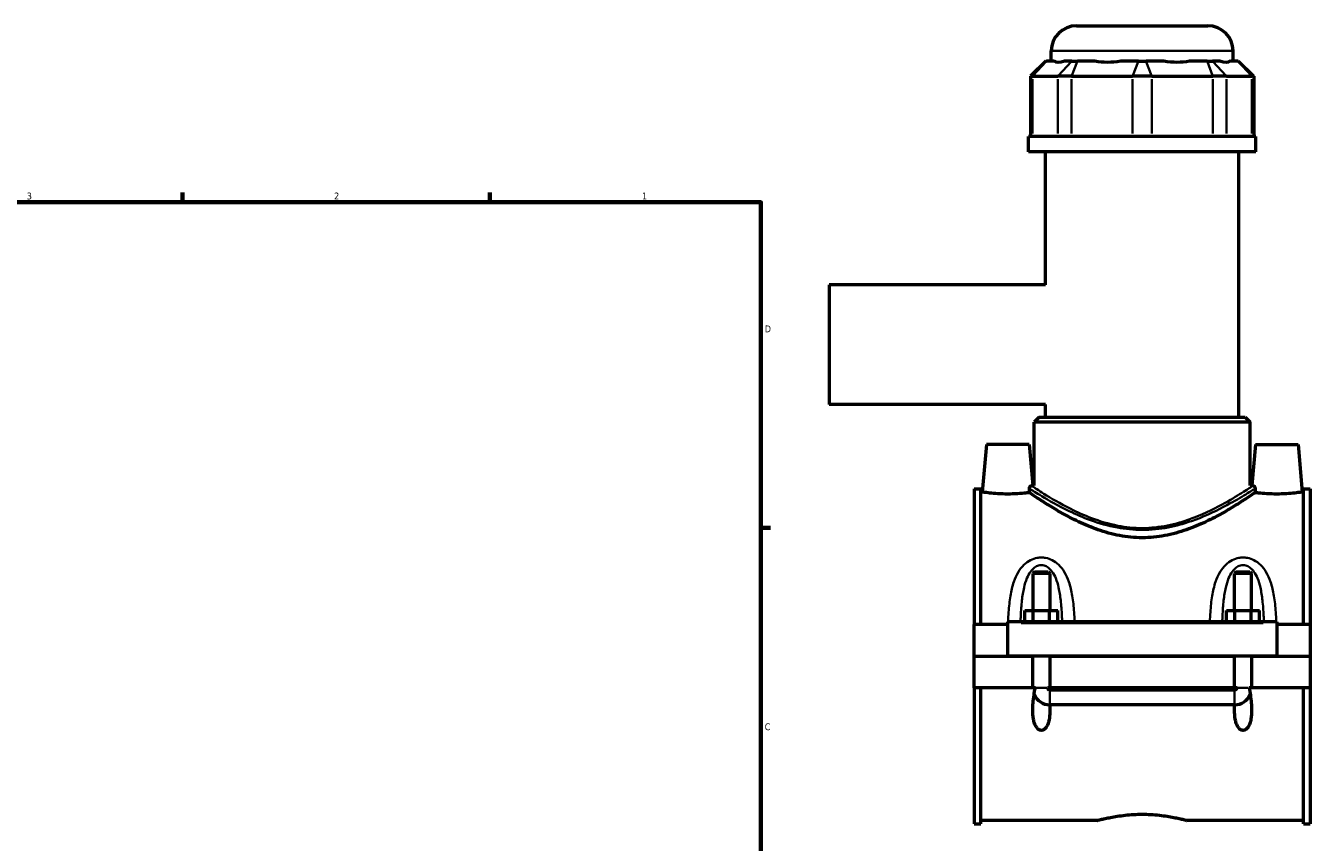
# Model space of a CAD drawing. Header units: inches. Extents: x -1.4 to 48.1, y -1.9 to 47.5.
# Tile 7 of 8: x 23.3 to 41.1, y 12.2 to 23.4. Entities that reach past the tile are written whole.
import ezdxf

# ---------------------------------------------------------------- set-up
doc = ezdxf.new("R2010")
doc.units = ezdxf.units.IN
doc.header["$MEASUREMENT"] = 0
for name, color, linetype, lineweight in [('Border (ANSI)', 7, 'Continuous', 70), ('Visible (ANSI)', 7, 'Continuous', 50), ('Visible Narrow (ANSI)', 7, 'Continuous', 35)]:
    doc.layers.add(name, color=color, linetype=linetype, lineweight=lineweight)
doc.styles.add('Note Text (ANSI)', font='tahoma.ttf')

# ---------------------------------------------------------------- blocks, each defined once
blk = doc.blocks.new('Borders Default Border')
at = {"layer": 'Border (ANSI)'}
for p, q in [((25.5, 21), (25.5, 21.134)), ((29.75, 21), (29.75, 21.134)), ((33.5, 16.5), (33.634, 16.5))]:
    blk.add_line(p, q, dxfattribs=at)
at = {"layer": 'Border (ANSI)', "flags": 128}
blk.add_lwpolyline([(0.5, 1), (0.5, 21), (33.5, 21), (33.5, 1), (0.5, 1)], dxfattribs=at)
at = {"layer": 'Border (ANSI)', "color": 5, "true_color": 0x0000ff, "char_height": 0.0945, "attachment_point": 7, "style": 'Note Text (ANSI)'}
for s, insert in [('3', (23.346, 21.038)), ('2', (27.596, 21.04)), ('1', (31.854, 21.04)), ('D', (33.553, 19.203)), ('C', (33.552, 13.701))]:
    blk.add_mtext(s, dxfattribs=dict(at, insert=insert))

msp = doc.modelspace()

# ---------------------------------------------------------------- linework, layer by layer
at = {"layer": 'Visible (ANSI)'}
for p, q in [((37.865, 23.441), (39.681, 23.441)), ((37.44, 22.953), (37.23, 22.744)), ((37.44, 22.953), (37.45, 22.953)), ((37.551, 22.953), (37.45, 22.953)), ((37.516, 22.953), (37.516, 23.092)), ((37.8, 22.953), (37.699, 22.953)), ((37.8, 22.953), (37.876, 22.953)), ((38.12, 22.953), (37.876, 22.953)), ((38.72, 22.953), (38.476, 22.953)), ((38.72, 22.953), (38.826, 22.953)), ((39.07, 22.953), (38.826, 22.953)), ((39.67, 22.953), (39.426, 22.953)), ((39.67, 22.953), (39.746, 22.953)), ((39.847, 22.953), (39.746, 22.953)), ((40.096, 22.953), (39.994, 22.953)), ((40.03, 22.953), (40.03, 23.092)), ((40.096, 22.953), (40.106, 22.953)), ((40.106, 22.953), (40.316, 22.744)), ((37.257, 22.744), (37.23, 22.744)), ((37.23, 22.744), (37.23, 21.908)), ((37.257, 22.744), (37.606, 22.744)), ((37.795, 22.744), (37.606, 22.744)), ((37.795, 22.744), (38.639, 22.744)), ((38.907, 22.744), (38.639, 22.744)), ((38.907, 22.744), (39.751, 22.744)), ((39.94, 22.744), (39.751, 22.744)), ((39.94, 22.744), (40.289, 22.744)), ((40.316, 22.744), (40.289, 22.744)), ((40.316, 22.744), (40.316, 21.908)), ((40.344, 21.908), (37.202, 21.908)), ((37.202, 21.699), (37.202, 21.908)), ((40.344, 21.699), (40.344, 21.908)), ((40.344, 21.699), (37.202, 21.699)), ((37.437, 19.86), (37.437, 21.699)), ((40.109, 18.029), (40.109, 21.699)), ((34.443, 19.86), (34.443, 18.203)), ((37.437, 19.86), (34.443, 19.86)), ((37.437, 18.203), (34.443, 18.203)), ((37.437, 18.029), (37.437, 18.203)), ((37.35, 18.029), (37.28, 17.96)), ((40.266, 17.96), (37.28, 17.96)), ((37.28, 17.086), (37.28, 17.96)), ((37.35, 18.029), (40.196, 18.029)), ((40.196, 18.029), (40.266, 17.96)), ((40.266, 17.086), (40.266, 17.96)), ((36.618, 17.652), (36.56, 16.995)), ((37.208, 17.652), (36.618, 17.652)), ((37.208, 17.652), (37.258, 17.086)), ((40.338, 17.652), (40.288, 17.086)), ((40.338, 17.652), (40.928, 17.652)), ((40.928, 17.652), (40.986, 16.995)), ((37.258, 17.086), (37.28, 17.086)), ((40.266, 17.086), (40.288, 17.086)), ((36.448, 17.041), (36.448, 15.162)), ((36.448, 17.041), (36.541, 17.041)), ((36.541, 15.162), (36.541, 17.041)), ((36.56, 16.995), (36.541, 16.995)), ((41.005, 16.995), (40.986, 16.995)), ((41.005, 15.162), (41.005, 17.041)), ((41.005, 17.041), (41.098, 17.041)), ((41.098, 17.041), (41.098, 15.162)), ((37.283, 15.891), (37.26, 15.868)), ((37.26, 15.868), (37.26, 15.359)), ((37.496, 15.868), (37.26, 15.868)), ((37.283, 15.891), (37.472, 15.891)), ((37.472, 15.891), (37.496, 15.868)), ((37.496, 15.868), (37.496, 15.359)), ((40.073, 15.891), (40.05, 15.868)), ((40.05, 15.359), (40.05, 15.868)), ((40.286, 15.868), (40.05, 15.868)), ((40.073, 15.891), (40.262, 15.891)), ((40.262, 15.891), (40.286, 15.868)), ((40.286, 15.359), (40.286, 15.868)), ((37.151, 15.201), (37.151, 15.359)), ((37.151, 15.359), (37.264, 15.359)), ((37.264, 15.201), (37.264, 15.359)), ((37.264, 15.359), (37.492, 15.359)), ((37.492, 15.201), (37.492, 15.359)), ((37.492, 15.359), (37.605, 15.359)), ((37.605, 15.201), (37.605, 15.359)), ((39.941, 15.201), (39.941, 15.359)), ((39.941, 15.359), (40.054, 15.359)), ((40.054, 15.201), (40.054, 15.359)), ((40.054, 15.359), (40.282, 15.359)), ((40.282, 15.201), (40.282, 15.359)), ((40.282, 15.359), (40.395, 15.359)), ((40.395, 15.201), (40.395, 15.359)), ((36.913, 15.162), (36.448, 15.162)), ((36.448, 14.727), (36.448, 15.162)), ((36.913, 15.181), (36.913, 15.201)), ((40.633, 15.201), (36.913, 15.201)), ((36.913, 14.727), (36.913, 15.181)), ((40.633, 15.201), (40.633, 15.181)), ((40.633, 15.181), (40.633, 14.727)), ((41.098, 15.162), (40.633, 15.162)), ((41.098, 15.162), (41.098, 14.727)), ((36.448, 14.727), (36.913, 14.727)), ((36.448, 14.289), (36.448, 14.723)), ((37.26, 14.723), (36.448, 14.723)), ((40.633, 14.727), (36.913, 14.727)), ((37.26, 14.727), (37.26, 14.723)), ((37.26, 14.289), (37.26, 14.723)), ((37.496, 14.727), (37.496, 14.723)), ((37.496, 14.723), (37.496, 14.289)), ((40.05, 14.723), (37.496, 14.723)), ((40.05, 14.723), (40.05, 14.727)), ((40.05, 14.289), (40.05, 14.723)), ((40.286, 14.723), (40.286, 14.727)), ((40.286, 14.723), (40.286, 14.289)), ((41.098, 14.723), (40.286, 14.723)), ((40.633, 14.727), (41.098, 14.727)), ((41.098, 14.723), (41.098, 14.289)), ((37.26, 14.289), (36.448, 14.289)), ((36.448, 14.289), (36.448, 12.41)), ((36.541, 12.41), (36.541, 14.289)), ((37.295, 14.289), (37.26, 14.289)), ((37.496, 14.289), (37.461, 14.289)), ((40.05, 14.289), (37.496, 14.289)), ((37.496, 14.26), (40.05, 14.26)), ((40.085, 14.289), (40.05, 14.289)), ((40.286, 14.289), (40.251, 14.289)), ((41.098, 14.289), (40.286, 14.289)), ((41.005, 12.41), (41.005, 14.289)), ((41.098, 14.289), (41.098, 12.41)), ((40.05, 14.055), (37.496, 14.055)), ((38.156, 12.455), (36.541, 12.455)), ((41.005, 12.455), (39.39, 12.455)), ((36.448, 12.41), (36.541, 12.41)), ((41.005, 12.41), (41.098, 12.41))]:
    msp.add_line(p, q, dxfattribs=at)
for centre, radius, start, end in [((37.865, 23.092), 0.349, 90, 180), ((39.681, 23.092), 0.349, 0, 90), ((37.496, 14.289), 0.236, 202.9251, 269.396), ((40.05, 14.289), 0.236, 270.604, 337.0749)]:
    msp.add_arc(centre, radius, start, end, dxfattribs=at)
for major_axis, ratio, start_param, end_param in [((-1.233, -1.233), 0.198912, 0.042463, 0.350237), ((1.045, 1.045), 0.668179, 3.576754, 3.884528), ((-1.045, 1.045), 0.668179, 2.398657, 2.706431), ((-1.233, 1.233), 0.198912, 2.791356, 3.09913)]:
    msp.add_ellipse((38.773, 24.196), major_axis=major_axis, ratio=ratio, start_param=start_param, end_param=end_param, dxfattribs=at)
for points, knots in [([(37.212, 17.044), (37.212, 17.047), (37.212, 17.05), (37.213, 17.057), (37.214, 17.06), (37.217, 17.067), (37.22, 17.071), (37.228, 17.079), (37.234, 17.083), (37.24, 17.083)], [0, 0, 0, 0, 0.0233013, 0.0233013, 0.0549925, 0.0549925, 0.099871, 0.099871, 0.1769512, 0.1769512, 0.1769512, 0.1769512]), ([(40.306, 17.083), (40.306, 17.083), (40.306, 17.083), (40.312, 17.082), (40.317, 17.08), (40.325, 17.073), (40.328, 17.068), (40.331, 17.061), (40.332, 17.058), (40.334, 17.053), (40.334, 17.051), (40.334, 17.048), (40.334, 17.046), (40.334, 17.044)], [0, 0, 0, 0, 0.0078564, 0.0078564, 0.1281211, 0.1281211, 0.2351476, 0.2351476, 0.2946876, 0.2946876, 0.3211587, 0.3211587, 0.346083, 0.346083, 0.346083, 0.346083]), ([(36.913, 16.967), (36.868, 16.967), (36.821, 16.969), (36.734, 16.974), (36.694, 16.978), (36.632, 16.985), (36.605, 16.988), (36.569, 16.994), (36.56, 16.995), (36.56, 16.995)], [2.714465, 2.714465, 2.714465, 2.714465, 3.054049, 3.054049, 3.393633, 3.393633, 3.732665, 3.732665, 4.071698, 4.071698, 4.071698, 4.071698]), ([(37.213, 16.987), (37.198, 16.985), (37.181, 16.983), (37.132, 16.978), (37.092, 16.974), (37.005, 16.969), (36.958, 16.967), (36.913, 16.967)], [1.835834, 1.835834, 1.835834, 1.835834, 2.0352971, 2.0352971, 2.3748811, 2.3748811, 2.7144651, 2.7144651, 2.7144651, 2.7144651]), ([(37.213, 16.987), (37.212, 17.001), (37.212, 17.015), (37.212, 17.034), (37.212, 17.039), (37.212, 17.044)], [0.9973843, 0.9973843, 0.9973843, 0.9973843, 1.0923356, 1.0923356, 1.1304408, 1.1304408, 1.1304408, 1.1304408]), ([(38.773, 16.363), (38.669, 16.363), (38.564, 16.373), (38.358, 16.412), (38.257, 16.44), (38.066, 16.507), (37.975, 16.546), (37.807, 16.625), (37.73, 16.666), (37.594, 16.742), (37.53, 16.781), (37.416, 16.852), (37.366, 16.884), (37.285, 16.938), (37.253, 16.96), (37.224, 16.979), (37.218, 16.984), (37.213, 16.987)], [0, 0, 0, 0, 0.791785, 0.791785, 1.58357, 1.58357, 2.375355, 2.375355, 3.16714, 3.16714, 3.948281, 3.948281, 4.729422, 4.729422, 5.510563, 5.510563, 5.820284, 5.820284, 5.820284, 5.820284]), ([(40.333, 16.987), (40.328, 16.984), (40.322, 16.979), (40.293, 16.96), (40.261, 16.938), (40.18, 16.884), (40.13, 16.852), (40.016, 16.781), (39.952, 16.742), (39.816, 16.666), (39.739, 16.625), (39.571, 16.546), (39.48, 16.507), (39.289, 16.44), (39.188, 16.412), (38.982, 16.373), (38.877, 16.363), (38.773, 16.363)], [19.34653, 19.34653, 19.34653, 19.34653, 19.656251, 19.656251, 20.437392, 20.437392, 21.218533, 21.218533, 21.999673, 21.999673, 22.791458, 22.791458, 23.583244, 23.583244, 24.375029, 24.375029, 25.166814, 25.166814, 25.166814, 25.166814]), ([(40.334, 17.044), (40.334, 17.039), (40.334, 17.034), (40.334, 17.015), (40.333, 17.001), (40.333, 16.987)], [1.0542304, 1.0542304, 1.0542304, 1.0542304, 1.0923356, 1.0923356, 1.1872869, 1.1872869, 1.1872869, 1.1872869]), ([(40.633, 16.967), (40.588, 16.967), (40.541, 16.969), (40.454, 16.974), (40.414, 16.978), (40.365, 16.983), (40.348, 16.985), (40.333, 16.987)], [0, 0, 0, 0, 0.339584, 0.339584, 0.679168, 0.679168, 0.8786311, 0.8786311, 0.8786311, 0.8786311]), ([(40.986, 16.995), (40.986, 16.995), (40.977, 16.994), (40.941, 16.988), (40.914, 16.985), (40.852, 16.978), (40.812, 16.974), (40.725, 16.969), (40.678, 16.967), (40.633, 16.967)], [4.071698, 4.071698, 4.071698, 4.071698, 4.41073, 4.41073, 4.749762, 4.749762, 5.089346, 5.089346, 5.42893, 5.42893, 5.42893, 5.42893]), ([(37.493, 14.055), (37.495, 14.029), (37.496, 14.003), (37.496, 13.945), (37.494, 13.909), (37.484, 13.837), (37.475, 13.802), (37.452, 13.752), (37.437, 13.728), (37.412, 13.711), (37.406, 13.707), (37.392, 13.702), (37.385, 13.701), (37.371, 13.701), (37.364, 13.702), (37.351, 13.707), (37.344, 13.71), (37.327, 13.723), (37.317, 13.734), (37.299, 13.761), (37.291, 13.779), (37.278, 13.816), (37.273, 13.836), (37.262, 13.897), (37.26, 13.94), (37.26, 14.043), (37.266, 14.114), (37.282, 14.22), (37.288, 14.255), (37.295, 14.289)], [1.216385, 1.216385, 1.216385, 1.216385, 1.411813, 1.411813, 1.684395, 1.684395, 1.956976, 1.956976, 2.1465, 2.1465, 2.198734, 2.198734, 2.250969, 2.250969, 2.305685, 2.305685, 2.360402, 2.360402, 2.469836, 2.469836, 2.628263, 2.628263, 2.78669, 2.78669, 3.103544, 3.103544, 3.619741, 3.619741, 3.870793, 3.870793, 3.870793, 3.870793]), ([(37.461, 14.289), (37.462, 14.284), (37.464, 14.28), (37.469, 14.272), (37.472, 14.268), (37.479, 14.264), (37.482, 14.262), (37.489, 14.26), (37.493, 14.26), (37.496, 14.26)], [0.0000698, 0.0000698, 0.0000698, 0.0000698, 0.0369029, 0.0369029, 0.0726601, 0.0726601, 0.1000626, 0.1000626, 0.1267854, 0.1267854, 0.1267854, 0.1267854]), ([(40.251, 14.289), (40.258, 14.255), (40.264, 14.22), (40.28, 14.114), (40.286, 14.043), (40.286, 13.94), (40.284, 13.897), (40.273, 13.836), (40.268, 13.816), (40.255, 13.779), (40.247, 13.761), (40.229, 13.734), (40.219, 13.723), (40.202, 13.71), (40.195, 13.707), (40.182, 13.702), (40.175, 13.701), (40.161, 13.701), (40.154, 13.702), (40.141, 13.707), (40.134, 13.71), (40.117, 13.723), (40.107, 13.734), (40.089, 13.761), (40.081, 13.779), (40.068, 13.816), (40.063, 13.836), (40.052, 13.897), (40.05, 13.94), (40.05, 14.004), (40.051, 14.029), (40.053, 14.055)], [0.645958, 0.645958, 0.645958, 0.645958, 0.89701, 0.89701, 1.413207, 1.413207, 1.730061, 1.730061, 1.888488, 1.888488, 2.046915, 2.046915, 2.156349, 2.156349, 2.211065, 2.211065, 2.265782, 2.265782, 2.320499, 2.320499, 2.375216, 2.375216, 2.48465, 2.48465, 2.643077, 2.643077, 2.801504, 2.801504, 3.118358, 3.118358, 3.315616, 3.315616, 3.315616, 3.315616]), ([(40.05, 14.26), (40.054, 14.26), (40.059, 14.26), (40.067, 14.264), (40.071, 14.266), (40.077, 14.272), (40.079, 14.275), (40.083, 14.281), (40.084, 14.285), (40.085, 14.289)], [0, 0, 0, 0, 0.0338755, 0.0338755, 0.069072, 0.069072, 0.0968973, 0.0968973, 0.1265215, 0.1265215, 0.1265215, 0.1265215]), ([(38.156, 12.455), (38.156, 12.455), (38.159, 12.456), (38.175, 12.461), (38.187, 12.464), (38.219, 12.472), (38.238, 12.477), (38.284, 12.487), (38.309, 12.492), (38.364, 12.503), (38.395, 12.509), (38.462, 12.519), (38.498, 12.524), (38.574, 12.532), (38.614, 12.536), (38.694, 12.54), (38.734, 12.541), (38.773, 12.541)], [7.126599, 7.126599, 7.126599, 7.126599, 7.423511, 7.423511, 7.720423, 7.720423, 8.017335, 8.017335, 8.314248, 8.314248, 8.611219, 8.611219, 8.90819, 8.90819, 9.205161, 9.205161, 9.502132, 9.502132, 9.502132, 9.502132]), ([(38.773, 12.541), (38.812, 12.541), (38.852, 12.54), (38.932, 12.536), (38.972, 12.532), (39.048, 12.524), (39.084, 12.519), (39.151, 12.509), (39.182, 12.503), (39.237, 12.492), (39.262, 12.487), (39.308, 12.477), (39.327, 12.472), (39.359, 12.464), (39.371, 12.461), (39.387, 12.456), (39.39, 12.455), (39.39, 12.455)], [0, 0, 0, 0, 0.296971, 0.296971, 0.593942, 0.593942, 0.890913, 0.890913, 1.187884, 1.187884, 1.484796, 1.484796, 1.781708, 1.781708, 2.078621, 2.078621, 2.375533, 2.375533, 2.375533, 2.375533])]:
    msp.add_open_spline(points, degree=3, knots=knots, dxfattribs=at)
for points in [[(37.258, 17.086), (37.258, 17.086), (37.252, 17.085), (37.24, 17.083)], [(40.306, 17.083), (40.294, 17.085), (40.288, 17.086), (40.288, 17.086)], [(37.496, 14.055), (37.495, 14.055), (37.494, 14.055), (37.493, 14.055)], [(40.053, 14.055), (40.052, 14.055), (40.051, 14.055), (40.05, 14.055)]]:
    msp.add_open_spline(points, degree=3, dxfattribs=at)
at = {"layer": 'Visible Narrow (ANSI)'}
for p, q in [((37.441, 22.943), (37.267, 22.754)), ((40.015, 23.092), (37.531, 23.092)), ((37.79, 22.943), (37.616, 22.754)), ((37.872, 22.943), (37.799, 22.754)), ((38.716, 22.943), (38.643, 22.754)), ((38.83, 22.943), (38.903, 22.754)), ((39.674, 22.943), (39.747, 22.754)), ((39.756, 22.943), (39.93, 22.754)), ((40.105, 22.943), (40.279, 22.754)), ((37.257, 21.95), (37.257, 22.702)), ((37.606, 22.702), (37.606, 21.95)), ((37.795, 21.95), (37.795, 22.702)), ((38.639, 22.702), (38.639, 21.95)), ((38.907, 21.95), (38.907, 22.702)), ((39.751, 22.702), (39.751, 21.95)), ((39.94, 21.95), (39.94, 22.702)), ((40.289, 22.702), (40.289, 21.95)), ((37.099, 15.181), (40.447, 15.181)), ((37.301, 14.289), (37.454, 14.289)), ((37.496, 14.059), (37.496, 14.25)), ((40.05, 14.059), (40.05, 14.25)), ((40.244, 14.289), (40.091, 14.289))]:
    msp.add_line(p, q, dxfattribs=at)
for points, knots in [([(40.306, 17.083), (40.304, 17.082), (40.302, 17.081), (40.282, 17.068), (40.238, 17.038), (40.108, 16.955), (40.021, 16.902), (39.797, 16.777), (39.653, 16.704), (39.425, 16.616), (39.358, 16.593), (39.18, 16.542), (39.067, 16.519), (38.892, 16.501), (38.833, 16.497), (38.773, 16.497), (38.659, 16.497), (38.546, 16.509), (38.308, 16.555), (38.185, 16.592), (37.969, 16.674), (37.873, 16.717), (37.635, 16.836), (37.509, 16.912), (37.338, 17.018), (37.283, 17.055), (37.249, 17.078), (37.243, 17.081), (37.24, 17.083)], [19.30395, 19.30395, 19.30395, 19.30395, 19.463524, 19.463524, 20.705916, 20.705916, 21.958058, 21.958058, 23.435366, 23.435366, 24.023515, 24.023515, 24.918804, 24.918804, 25.373097, 25.373097, 25.373097, 26.239027, 26.239027, 27.263309, 27.263309, 28.190525, 28.190525, 29.791632, 29.791632, 31.087263, 31.087263, 31.442198, 31.442198, 31.442198, 31.442198]), ([(37.212, 17.044), (37.215, 17.043), (37.218, 17.04), (37.25, 17.02), (37.305, 16.984), (37.48, 16.88), (37.61, 16.805), (37.853, 16.688), (37.951, 16.645), (38.172, 16.564), (38.297, 16.528), (38.541, 16.483), (38.657, 16.471), (38.773, 16.471), (38.834, 16.471), (38.895, 16.474), (39.074, 16.492), (39.19, 16.515), (39.371, 16.565), (39.44, 16.588), (39.673, 16.674), (39.82, 16.747), (40.049, 16.87), (40.138, 16.922), (40.271, 17.004), (40.315, 17.032), (40.334, 17.044)], [-31.269648, -31.269648, -31.269648, -31.269648, -31.087263, -31.087263, -29.791632, -29.791632, -28.190525, -28.190525, -27.263309, -27.263309, -26.239027, -26.239027, -25.373097, -25.373097, -25.373097, -24.918804, -24.918804, -24.023515, -24.023515, -23.435366, -23.435366, -21.958058, -21.958058, -20.705916, -20.705916, -19.4765, -19.4765, -19.4765, -19.4765]), ([(37.838, 15.201), (37.836, 15.246), (37.834, 15.29), (37.825, 15.411), (37.818, 15.487), (37.794, 15.627), (37.779, 15.691), (37.742, 15.802), (37.721, 15.849), (37.674, 15.928), (37.648, 15.961), (37.592, 16.015), (37.561, 16.038), (37.5, 16.069), (37.469, 16.079), (37.418, 16.089), (37.398, 16.091), (37.378, 16.091), (37.358, 16.091), (37.338, 16.089), (37.287, 16.079), (37.256, 16.069), (37.195, 16.038), (37.164, 16.015), (37.108, 15.961), (37.082, 15.928), (37.035, 15.849), (37.014, 15.802), (36.976, 15.691), (36.962, 15.627), (36.938, 15.487), (36.931, 15.411), (36.922, 15.29), (36.92, 15.246), (36.918, 15.201)], [-6.123747, -6.123747, -6.123747, -6.123747, -5.803205, -5.803205, -5.236827, -5.236827, -4.730334, -4.730334, -4.319781, -4.319781, -3.986285, -3.986285, -3.688958, -3.688958, -3.443956, -3.443956, -3.29083, -3.29083, -3.29083, -3.137703, -3.137703, -2.892701, -2.892701, -2.595374, -2.595374, -2.261878, -2.261878, -1.851325, -1.851325, -1.344832, -1.344832, -0.778454, -0.778454, -0.457912, -0.457912, -0.457912, -0.457912]), ([(40.628, 15.201), (40.626, 15.246), (40.624, 15.29), (40.615, 15.411), (40.608, 15.487), (40.584, 15.627), (40.569, 15.691), (40.532, 15.802), (40.511, 15.849), (40.464, 15.928), (40.438, 15.961), (40.382, 16.015), (40.351, 16.038), (40.29, 16.069), (40.259, 16.079), (40.208, 16.089), (40.188, 16.091), (40.168, 16.091), (40.148, 16.091), (40.128, 16.089), (40.077, 16.079), (40.046, 16.069), (39.985, 16.038), (39.954, 16.015), (39.898, 15.961), (39.872, 15.928), (39.825, 15.849), (39.804, 15.802), (39.766, 15.691), (39.752, 15.627), (39.728, 15.487), (39.721, 15.411), (39.712, 15.29), (39.71, 15.246), (39.708, 15.201)], [-6.124078, -6.124078, -6.124078, -6.124078, -5.803522, -5.803522, -5.237133, -5.237133, -4.730668, -4.730668, -4.320117, -4.320117, -3.986616, -3.986616, -3.689289, -3.689289, -3.444287, -3.444287, -3.291161, -3.291161, -3.291161, -3.138034, -3.138034, -2.893032, -2.893032, -2.595705, -2.595705, -2.262204, -2.262204, -1.851653, -1.851653, -1.345189, -1.345189, -0.7788, -0.7788, -0.458243, -0.458243, -0.458243, -0.458243]), ([(37.09, 15.201), (37.091, 15.23), (37.092, 15.258), (37.097, 15.358), (37.102, 15.429), (37.116, 15.558), (37.126, 15.617), (37.149, 15.719), (37.162, 15.763), (37.192, 15.836), (37.208, 15.866), (37.244, 15.916), (37.263, 15.937), (37.302, 15.965), (37.321, 15.975), (37.353, 15.984), (37.365, 15.986), (37.378, 15.986), (37.391, 15.986), (37.403, 15.984), (37.435, 15.975), (37.454, 15.965), (37.493, 15.937), (37.512, 15.916), (37.548, 15.866), (37.564, 15.836), (37.594, 15.763), (37.607, 15.719), (37.63, 15.617), (37.639, 15.558), (37.654, 15.429), (37.659, 15.358), (37.664, 15.258), (37.665, 15.23), (37.666, 15.201)], [0.553334, 0.553334, 0.553334, 0.553334, 0.778454, 0.778454, 1.344832, 1.344832, 1.851325, 1.851325, 2.261878, 2.261878, 2.595374, 2.595374, 2.892701, 2.892701, 3.137703, 3.137703, 3.29083, 3.29083, 3.29083, 3.443956, 3.443956, 3.688958, 3.688958, 3.986285, 3.986285, 4.319781, 4.319781, 4.730334, 4.730334, 5.236827, 5.236827, 5.803205, 5.803205, 6.028325, 6.028325, 6.028325, 6.028325]), ([(39.88, 15.201), (39.881, 15.23), (39.882, 15.258), (39.887, 15.358), (39.892, 15.429), (39.906, 15.558), (39.916, 15.617), (39.939, 15.719), (39.952, 15.763), (39.982, 15.836), (39.998, 15.866), (40.034, 15.916), (40.053, 15.937), (40.092, 15.965), (40.111, 15.975), (40.143, 15.984), (40.155, 15.986), (40.168, 15.986), (40.181, 15.986), (40.193, 15.984), (40.225, 15.975), (40.244, 15.965), (40.283, 15.937), (40.302, 15.916), (40.338, 15.866), (40.354, 15.836), (40.384, 15.763), (40.397, 15.719), (40.42, 15.617), (40.429, 15.558), (40.444, 15.429), (40.449, 15.358), (40.454, 15.258), (40.455, 15.23), (40.456, 15.201)], [0.553665, 0.553665, 0.553665, 0.553665, 0.7788, 0.7788, 1.345189, 1.345189, 1.851653, 1.851653, 2.262204, 2.262204, 2.595705, 2.595705, 2.893032, 2.893032, 3.138034, 3.138034, 3.291161, 3.291161, 3.291161, 3.444287, 3.444287, 3.689289, 3.689289, 3.986616, 3.986616, 4.320117, 4.320117, 4.730668, 4.730668, 5.237133, 5.237133, 5.803522, 5.803522, 6.028656, 6.028656, 6.028656, 6.028656])]:
    msp.add_open_spline(points, degree=3, knots=knots, dxfattribs=at)

# ---------------------------------------------------------------- block references
msp.add_blockref('Borders Default Border', (0, 0))

doc.saveas('drawing.dxf')
